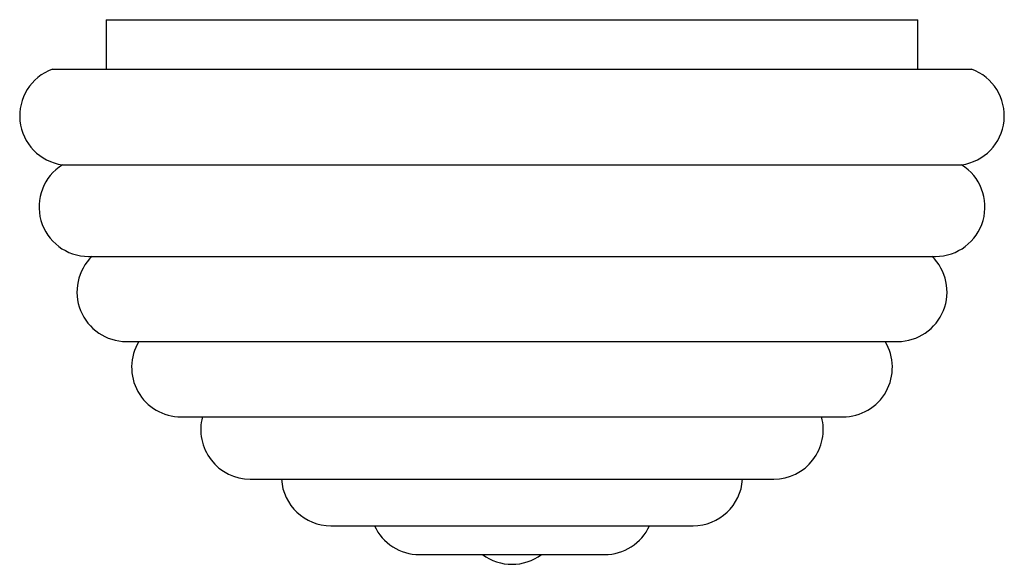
# Paper-space layout '_Izquierda' of a CAD drawing. Header units: millimetres. Extents: x 57.4 to 156.9, y -57.8 to -2.8.
import ezdxf

# ---------------------------------------------------------------- set-up
doc = ezdxf.new("R2010")
doc.units = ezdxf.units.MM

psp = doc.layouts.new('_Izquierda')

# ---------------------------------------------------------------- linework, layer by layer
at = {"color": 7, "linetype": 'Continuous', "lineweight": 25}
for p, q in [((66.177, -2.801), (66.177, -7.801)), ((66.177, -2.801), (148.177, -2.801)), ((148.177, -7.801), (148.177, -2.801)), ((60.728, -7.801), (153.626, -7.801)), ((61.743, -17.458), (152.611, -17.458)), ((64.38, -26.707), (149.975, -26.707)), ((68.206, -35.301), (146.148, -35.301)), ((73.736, -42.912), (140.619, -42.912)), ((80.727, -49.207), (133.627, -49.207)), ((88.874, -53.91), (125.48, -53.91)), ((97.821, -56.817), (116.533, -56.817))]:
    psp.add_line(p, q, dxfattribs=at)
for centre, start, end in [((62.424, -12.505), 109.82106, 262.17894), ((151.931, -12.505), 277.82106, 70.17894), ((64.38, -21.707), 121.82106, 270), ((149.975, -21.707), 270, 58.17894), ((68.206, -30.301), 133.82106, 270), ((146.148, -30.301), 270, 46.17894), ((73.736, -37.912), 148.52171, 270), ((140.619, -37.912), 270, 31.47829), ((80.727, -44.207), 164.9906, 270), ((133.627, -44.207), 270, 15.0094), ((88.874, -48.91), 183.39641, 270), ((125.48, -48.91), 270, 356.60359), ((97.821, -51.817), 204.74501, 270), ((116.533, -51.817), 270, 335.25499), ((107.177, -52.801), 233.44913, 306.55087)]:
    psp.add_arc(centre, 5, start, end, dxfattribs=at)

doc.saveas('drawing.dxf')
